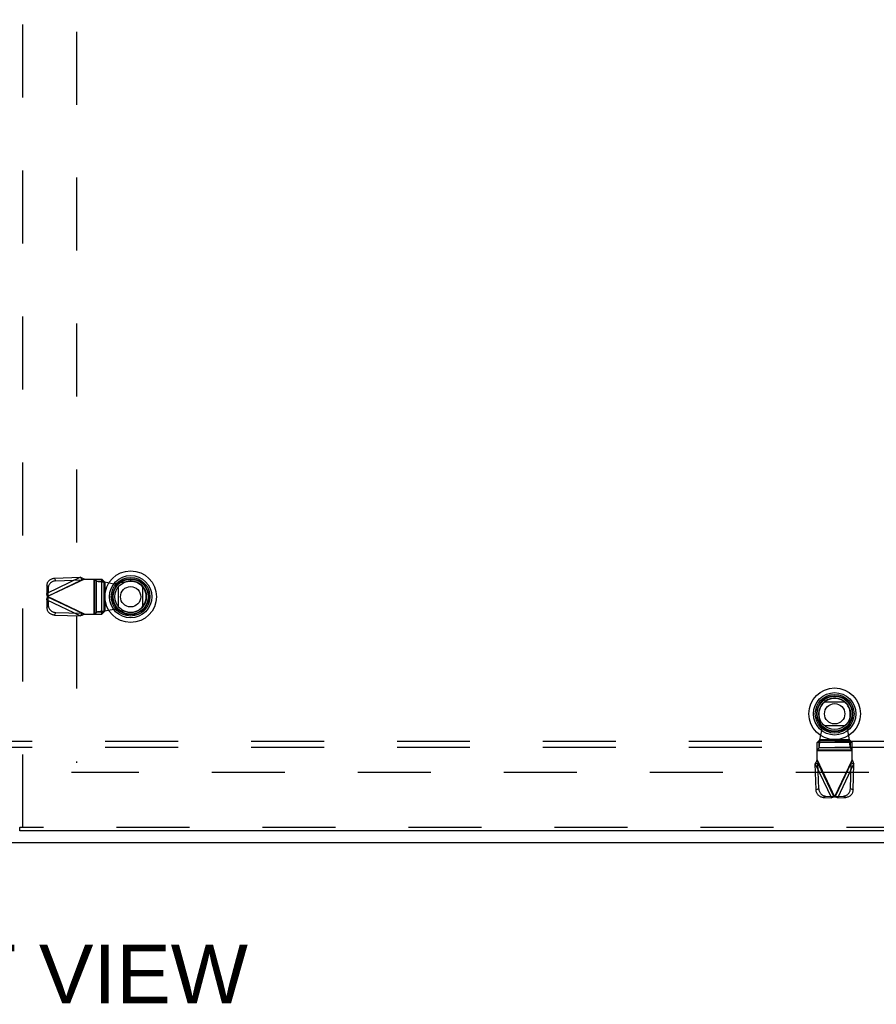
# Model space of a CAD drawing. Header units: inches. Extents: x 0 to 283, y 0 to 183.
# Tile 72 of 256: x 90 to 108, y 50 to 71. Entities that reach past the tile are written whole.
import ezdxf

# ---------------------------------------------------------------- set-up
doc = ezdxf.new("R2010")
doc.units = ezdxf.units.IN
doc.header["$LTSCALE"] = 15.583333
doc.header["$MEASUREMENT"] = 0
doc.linetypes.add('HIDDEN', pattern=[0.2, 0.1, -0.1])
doc.layers.get('0').update_dxf_attribs({"linetype": 'CONTINUOUS'})
for name, color, linetype in [('DEFAULT_2', 8, 'HIDDEN'), ('DIMENSIONS', 7, 'CONTINUOUS'), ('RIGHTHAND_DOOR_ASSEMBLY', 7, 'CONTINUOUS'), ('SUBPANEL', 7, 'CONTINUOUS')]:
    doc.layers.add(name, color=color, linetype=linetype)
doc.styles.get("Standard").update_dxf_attribs({"font": 'arial.ttf'})

msp = doc.modelspace()

# ---------------------------------------------------------------- linework, layer by layer
at = {"color": 7, "linetype": 'Continuous'}
msp.add_line((53.331, 53.072), (125.227, 53.072), dxfattribs=at)
at = {"layer": 'DEFAULT_2', "color": 8, "linetype": 'HIDDEN'}
for p, q in [((91.029, 123.37), (91.029, 54.773)), ((123.529, 54.572), (90.925, 54.572))]:
    msp.add_line(p, q, dxfattribs=at)
at = {"layer": 'RIGHTHAND_DOOR_ASSEMBLY', "color": 8, "linetype": 'HIDDEN'}
for p, q in [((89.886, 53.397), (89.886, 124.747)), ((91.115, 58.736), (90.394, 58.394)), ((91.2, 58.698), (90.412, 58.324)), ((90.421, 58.337), (91.142, 58.679)), ((90.561, 58.718), (91.115, 58.736)), ((90.587, 58.661), (90.561, 58.718)), ((90.587, 58.661), (91.142, 58.679)), ((91.115, 58.736), (91.142, 58.679)), ((91.152, 58.682), (91.142, 58.679)), ((91.171, 58.689), (91.152, 58.682)), ((91.2, 58.698), (91.171, 58.689)), ((91.2, 58.698), (91.574, 58.698)), ((91.397, 58.698), (91.397, 57.95)), ((91.416, 58.698), (91.416, 57.95)), ((91.419, 58.698), (91.459, 58.656)), ((91.571, 57.95), (91.571, 58.698)), ((91.614, 58.656), (91.574, 58.698)), ((90.4, 58.566), (90.394, 58.394)), ((90.4, 58.566), (90.427, 58.509)), ((90.427, 58.509), (90.421, 58.337)), ((91.459, 58.656), (91.614, 58.656)), ((91.459, 57.992), (91.459, 58.656)), ((91.614, 58.656), (91.614, 57.992)), ((91.633, 58.637), (91.83, 58.6)), ((91.633, 58.637), (91.633, 58.011)), ((91.83, 58.6), (92.124, 58.653)), ((90.421, 58.337), (90.394, 58.394)), ((90.394, 58.254), (90.421, 58.311)), ((90.394, 58.254), (91.115, 57.912)), ((90.394, 58.254), (90.4, 58.082)), ((91.2, 57.95), (90.412, 58.324)), ((91.142, 57.969), (90.421, 58.311)), ((90.421, 58.311), (90.427, 58.139)), ((90.427, 58.139), (90.4, 58.082)), ((91.83, 58.048), (91.633, 58.011)), ((92.124, 57.995), (91.83, 58.048)), ((90.561, 57.93), (90.587, 57.987)), ((90.561, 57.93), (91.115, 57.912)), ((90.587, 57.987), (91.142, 57.969)), ((91.142, 57.969), (91.115, 57.912)), ((91.171, 57.959), (91.2, 57.95)), ((91.2, 57.95), (91.574, 57.95)), ((91.459, 57.992), (91.419, 57.95)), ((91.614, 57.992), (91.459, 57.992)), ((91.574, 57.95), (91.614, 57.992)), ((106.94, 55.466), (106.886, 55.76)), ((107.545, 55.76), (107.491, 55.466)), ((106.902, 55.269), (106.94, 55.466)), ((107.491, 55.466), (107.529, 55.269)), ((106.883, 55.249), (106.841, 55.21)), ((106.841, 54.836), (106.841, 55.21)), ((107.589, 55.207), (106.841, 55.207)), ((106.841, 55.055), (106.883, 55.095)), ((106.883, 55.249), (107.547, 55.249)), ((106.883, 55.095), (106.883, 55.249)), ((107.547, 55.095), (106.883, 55.095)), ((107.529, 55.269), (106.902, 55.269)), ((107.589, 55.21), (107.547, 55.249)), ((107.547, 55.249), (107.547, 55.095)), ((107.547, 55.095), (107.589, 55.055)), ((107.589, 54.836), (107.589, 55.21)), ((106.841, 55.052), (107.589, 55.052)), ((107.589, 55.033), (106.841, 55.033)), ((106.803, 54.751), (106.86, 54.778)), ((106.803, 54.751), (107.146, 54.03)), ((106.822, 54.196), (106.803, 54.751)), ((106.841, 54.836), (107.215, 54.048)), ((106.841, 54.836), (106.851, 54.807)), ((106.851, 54.807), (106.857, 54.788)), ((106.857, 54.788), (106.86, 54.778)), ((107.202, 54.057), (106.86, 54.778)), ((106.878, 54.223), (106.86, 54.778)), ((107.589, 54.836), (107.215, 54.048)), ((107.571, 54.778), (107.228, 54.057)), ((107.285, 54.03), (107.627, 54.751)), ((107.553, 54.223), (107.571, 54.778)), ((107.571, 54.778), (107.627, 54.751)), ((107.58, 54.807), (107.589, 54.836)), ((107.609, 54.196), (107.627, 54.751)), ((106.878, 54.223), (106.822, 54.196)), ((106.973, 54.036), (107.03, 54.063)), ((106.973, 54.036), (107.146, 54.03)), ((107.03, 54.063), (107.202, 54.057)), ((107.202, 54.057), (107.146, 54.03)), ((107.228, 54.057), (107.401, 54.063)), ((107.285, 54.03), (107.228, 54.057)), ((107.285, 54.03), (107.457, 54.036)), ((107.401, 54.063), (107.457, 54.036)), ((107.609, 54.196), (107.553, 54.223)), ((124.611, 53.397), (89.824, 53.397))]:
    msp.add_line(p, q, dxfattribs=at)
at = {"layer": 'RIGHTHAND_DOOR_ASSEMBLY', "color": 7, "linetype": 'Continuous'}
for p, q in [((91.93, 58.106), (91.93, 58.538)), ((92.442, 58.538), (92.442, 58.106)), ((107.002, 56.078), (107.433, 56.078)), ((107.433, 55.566), (107.002, 55.566)), ((89.811, 53.397), (89.824, 53.397)), ((89.824, 53.322), (89.824, 53.397))]:
    msp.add_line(p, q, dxfattribs=at)
at = {"layer": 'RIGHTHAND_DOOR_ASSEMBLY', "color": 3, "linetype": 'Continuous'}
msp.add_line((124.611, 53.322), (89.824, 53.322), dxfattribs=at)
at = {"layer": 'RIGHTHAND_DOOR_ASSEMBLY', "color": 8, "linetype": 'HIDDEN'}
for points in [[(90.4, 58.566), (90.402, 58.58), (90.404, 58.595), (90.409, 58.609), (90.414, 58.623), (90.421, 58.636), (90.429, 58.648), (90.439, 58.66), (90.449, 58.671), (90.461, 58.681), (90.473, 58.69), (90.487, 58.698), (90.501, 58.705), (90.515, 58.71), (90.53, 58.714), (90.545, 58.717), (90.561, 58.718)], [(90.587, 58.661), (90.572, 58.66), (90.557, 58.657), (90.542, 58.653), (90.528, 58.648), (90.514, 58.641), (90.5, 58.634), (90.488, 58.625), (90.476, 58.615), (90.466, 58.604), (90.456, 58.592), (90.448, 58.579), (90.441, 58.566), (90.435, 58.552), (90.431, 58.538), (90.429, 58.524), (90.427, 58.509)], [(91.115, 58.736), (91.129, 58.73), (91.143, 58.724), (91.157, 58.718), (91.171, 58.711), (91.186, 58.705), (91.2, 58.698)], [(91.459, 58.656), (91.463, 58.655), (91.468, 58.653), (91.476, 58.652), (91.485, 58.651), (91.495, 58.649), (91.507, 58.648), (91.52, 58.647), (91.534, 58.645), (91.549, 58.644), (91.564, 58.643), (91.581, 58.641), (91.598, 58.64), (91.633, 58.637)], [(91.614, 58.656), (91.614, 58.654), (91.616, 58.651), (91.618, 58.649), (91.62, 58.647), (91.623, 58.644), (91.626, 58.642), (91.63, 58.64), (91.633, 58.637)], [(90.412, 58.324), (90.406, 58.348), (90.403, 58.359), (90.4, 58.371), (90.397, 58.382), (90.394, 58.394)], [(90.394, 58.254), (90.397, 58.265), (90.4, 58.277), (90.403, 58.288)], [(90.403, 58.288), (90.409, 58.312), (90.412, 58.324)], [(90.421, 58.337), (90.42, 58.335), (90.418, 58.333), (90.417, 58.33), (90.415, 58.328), (90.412, 58.324)], [(90.412, 58.324), (90.414, 58.322), (90.417, 58.317)], [(90.417, 58.317), (90.418, 58.315), (90.42, 58.313), (90.421, 58.311)], [(90.561, 57.93), (90.545, 57.931), (90.53, 57.934), (90.515, 57.938), (90.501, 57.943), (90.487, 57.95), (90.473, 57.958), (90.461, 57.967), (90.449, 57.977), (90.439, 57.988), (90.429, 58), (90.421, 58.012), (90.414, 58.025), (90.409, 58.039), (90.404, 58.053), (90.402, 58.067), (90.4, 58.082)], [(90.427, 58.139), (90.429, 58.124), (90.431, 58.11), (90.435, 58.096), (90.441, 58.082), (90.448, 58.069), (90.456, 58.056), (90.466, 58.044), (90.476, 58.033), (90.488, 58.023), (90.5, 58.014), (90.514, 58.007), (90.528, 58), (90.542, 57.995), (90.557, 57.991), (90.572, 57.988), (90.587, 57.987)], [(91.2, 57.95), (91.186, 57.943), (91.171, 57.937), (91.157, 57.93), (91.143, 57.924), (91.129, 57.918), (91.115, 57.912)], [(91.142, 57.969), (91.152, 57.966), (91.171, 57.959)], [(91.581, 58.007), (91.564, 58.005), (91.549, 58.004), (91.534, 58.003), (91.52, 58.001), (91.507, 58), (91.495, 57.999), (91.485, 57.997), (91.476, 57.996), (91.468, 57.995), (91.463, 57.993), (91.459, 57.992)], [(91.633, 58.011), (91.615, 58.009), (91.581, 58.007)], [(91.614, 57.992), (91.614, 57.994), (91.616, 57.997), (91.618, 57.999), (91.62, 58.001), (91.623, 58.004), (91.626, 58.006), (91.63, 58.008), (91.633, 58.011)], [(106.883, 55.095), (106.885, 55.099), (106.886, 55.104), (106.887, 55.112), (106.889, 55.12), (106.89, 55.131), (106.891, 55.142), (106.893, 55.155), (106.894, 55.169), (106.895, 55.184), (106.897, 55.2), (106.898, 55.217), (106.899, 55.234), (106.902, 55.269)], [(106.883, 55.249), (106.886, 55.25), (106.888, 55.252), (106.89, 55.254), (106.893, 55.256), (106.895, 55.259), (106.897, 55.262), (106.9, 55.265), (106.902, 55.269)], [(107.547, 55.249), (107.545, 55.25), (107.543, 55.252), (107.54, 55.254), (107.538, 55.256), (107.536, 55.259), (107.533, 55.262), (107.531, 55.265), (107.529, 55.269)], [(107.529, 55.269), (107.53, 55.251), (107.533, 55.217)], [(107.533, 55.217), (107.534, 55.2), (107.535, 55.184), (107.537, 55.169), (107.538, 55.155), (107.539, 55.142), (107.541, 55.131), (107.542, 55.12), (107.543, 55.112), (107.545, 55.104), (107.546, 55.099), (107.547, 55.095)], [(106.803, 54.751), (106.809, 54.765), (106.815, 54.779), (106.822, 54.793), (106.828, 54.807), (106.835, 54.821), (106.841, 54.836)], [(107.571, 54.778), (107.574, 54.788), (107.58, 54.807)], [(107.589, 54.836), (107.596, 54.821), (107.603, 54.807), (107.609, 54.793), (107.615, 54.779), (107.621, 54.765), (107.627, 54.751)], [(106.973, 54.036), (106.959, 54.038), (106.945, 54.04), (106.93, 54.044), (106.917, 54.05), (106.904, 54.057), (106.891, 54.065), (106.879, 54.075), (106.868, 54.085), (106.858, 54.097), (106.849, 54.109), (106.841, 54.123), (106.835, 54.137), (106.829, 54.151), (106.825, 54.166), (106.823, 54.181), (106.822, 54.196)], [(106.878, 54.223), (106.879, 54.208), (106.882, 54.193), (106.886, 54.178), (106.891, 54.164), (106.898, 54.15), (106.906, 54.136), (106.915, 54.124), (106.925, 54.112), (106.936, 54.102), (106.948, 54.092), (106.96, 54.084), (106.973, 54.077), (106.987, 54.071), (107.001, 54.067), (107.016, 54.064), (107.03, 54.063)], [(107.215, 54.048), (107.192, 54.042), (107.18, 54.039), (107.168, 54.036), (107.157, 54.033), (107.146, 54.03)], [(107.202, 54.057), (107.205, 54.056), (107.207, 54.054), (107.209, 54.053), (107.211, 54.051), (107.215, 54.048)], [(107.215, 54.048), (107.218, 54.05), (107.222, 54.053)], [(107.251, 54.039), (107.227, 54.045), (107.215, 54.048)], [(107.222, 54.053), (107.224, 54.054), (107.226, 54.056), (107.228, 54.057)], [(107.285, 54.03), (107.274, 54.033), (107.262, 54.036), (107.251, 54.039)], [(107.401, 54.063), (107.415, 54.064), (107.429, 54.067), (107.444, 54.071), (107.457, 54.077), (107.47, 54.084), (107.483, 54.092), (107.495, 54.102), (107.506, 54.112), (107.516, 54.124), (107.525, 54.136), (107.533, 54.15), (107.539, 54.164), (107.545, 54.178), (107.549, 54.193), (107.551, 54.208), (107.553, 54.223)], [(107.609, 54.196), (107.608, 54.181), (107.605, 54.166), (107.601, 54.151), (107.596, 54.137), (107.589, 54.123), (107.582, 54.109), (107.573, 54.097), (107.563, 54.085), (107.552, 54.075), (107.54, 54.065), (107.527, 54.057), (107.514, 54.05), (107.5, 54.044), (107.486, 54.04), (107.472, 54.038), (107.457, 54.036)]]:
    msp.add_lwpolyline(points, dxfattribs=at)
at = {"layer": 'RIGHTHAND_DOOR_ASSEMBLY', "color": 7, "linetype": 'Continuous'}
for centre, radius in [((92.186, 58.322), 0.551), ((92.186, 58.322), 0.453), ((92.186, 58.322), 0.413), ((92.186, 58.322), 0.384), ((92.186, 58.322), 0.374), ((92.186, 58.322), 0.335), ((92.186, 58.322), 0.217), ((107.217, 55.822), 0.551), ((107.217, 55.822), 0.453), ((107.217, 55.822), 0.413), ((107.217, 55.822), 0.384), ((107.217, 55.822), 0.374), ((107.217, 55.822), 0.335), ((107.217, 55.822), 0.217)]:
    msp.add_circle(centre, radius, dxfattribs=at)
at = {"layer": 'RIGHTHAND_DOOR_ASSEMBLY', "color": 8, "linetype": 'HIDDEN'}
for centre, start, end in [((92.184, 58.324), 259.673, 100.327), ((107.215, 55.82), 349.673, 190.327)]:
    msp.add_arc(centre, 0.335, start, end, dxfattribs=at)
at = {"layer": 'SUBPANEL', "color": 8, "linetype": 'HIDDEN'}
for p, q in [((121.248, 55.228), (57.311, 55.228)), ((121.248, 55.103), (57.311, 55.103))]:
    msp.add_line(p, q, dxfattribs=at)

# ---------------------------------------------------------------- texts
at = {"layer": 'DIMENSIONS', "color": 2, "linetype": 'Continuous', "insert": (89.21, 50.891), "char_height": 1.25, "width": 10.93866, "attachment_point": 2, "line_spacing_factor": 0.9}
msp.add_mtext('FRONT VIEW', dxfattribs=at)

doc.saveas('drawing.dxf')
